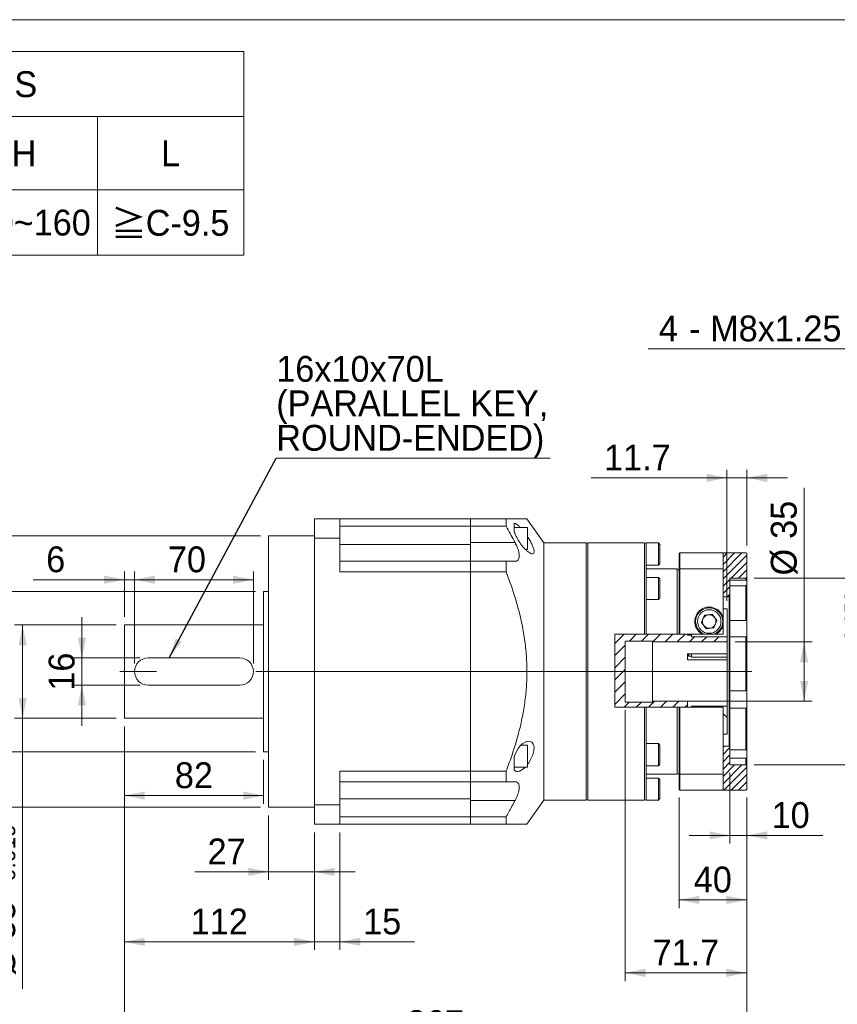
# Model space of a CAD drawing. Header units: millimetres. Extents: x 48 to 1378, y 48 to 960.
# Tile 3 of 4: x 522 to 1004, y 380 to 960. Entities that reach past the tile are written whole.
import ezdxf

# ---------------------------------------------------------------- set-up
doc = ezdxf.new("R2010")
doc.units = ezdxf.units.MM
doc.header["$LTSCALE"] = 4.8
doc.linetypes.add('CENTERX2', pattern=[20.32, 12.7, -2.54, 2.54, -2.54])
doc.styles.add('SLDTEXTSTYLE0', font='ARIAL.TTF', dxfattribs={"width": 0.948})
doc.styles.add('SLDTEXTSTYLE4', font='ARIAL.TTF', dxfattribs={"width": 0.948, "bigfont": 'bigfont'})
doc.styles.add('SLDTEXTSTYLE5', font='MINGLIU.TTC', dxfattribs={"bigfont": 'bigfont'})
doc.styles.get("Standard").update_dxf_attribs({"font": 'ARIAL.TTF'})
doc.dimstyles.new('SLDDIMSTYLE11', dxfattribs={"dimtxt": 14.793516, "dimasz": 12, "dimexe": 0, "dimexo": 0.0625, "dimgap": 3.698379, "dimtad": 0, "dimtih": 1, "dimtoh": 1, "dimdec": 0, "dimrnd": 1e-09, "dimzin": 12, "dimdsep": 46, "dimtxsty": 'SLDTEXTSTYLE0', "dimsah": 1, "dimcen": 0.09, "dimadec": 0, "dimazin": 0, "dimtfac": 1, "dimtdec": 4, "dimtofl": 0, "dimtmove": 0, "dimatfit": 3, "dimfxl": 0, "dimtolj": 1, "dimtzin": 12, "dimarcsym": 0})
doc.dimstyles.new('SLDDIMSTYLE2', dxfattribs={"dimtxt": 14.793516, "dimasz": 12, "dimexe": 0, "dimexo": 0.0625, "dimgap": 3.698379, "dimtad": 1, "dimdec": 4, "dimrnd": 1e-09, "dimzin": 12, "dimdsep": 46, "dimtxsty": 'SLDTEXTSTYLE0', "dimsah": 1, "dimcen": 0.09, "dimadec": 0, "dimazin": 0, "dimtfac": 1, "dimtdec": 4, "dimtofl": 0, "dimtmove": 0, "dimatfit": 3, "dimfxl": 0, "dimtolj": 1, "dimtzin": 12, "dimarcsym": 0})
doc.dimstyles.new('SLDDIMSTYLE4', dxfattribs={"dimtxt": 14.793516, "dimasz": 12, "dimexe": 0, "dimexo": 0.0625, "dimgap": 3.698379, "dimtad": 1, "dimdec": 4, "dimrnd": 1e-09, "dimzin": 12, "dimdsep": 46, "dimtxsty": 'SLDTEXTSTYLE0', "dimsah": 1, "dimcen": 0.09, "dimadec": 0, "dimazin": 0, "dimtol": 1, "dimtp": 0.058, "dimtm": -0.036, "dimtfac": 1, "dimtdec": 3, "dimtofl": 0, "dimtmove": 0, "dimatfit": 3, "dimfxl": 0, "dimtolj": 1, "dimarcsym": 0})
doc.dimstyles.new('SLDDIMSTYLE5', dxfattribs={"dimtxt": 14.793516, "dimasz": 12, "dimexe": 0, "dimexo": 0.0625, "dimgap": 3.698379, "dimtad": 1, "dimdec": 4, "dimrnd": 1e-09, "dimzin": 12, "dimdsep": 46, "dimtxsty": 'SLDTEXTSTYLE0', "dimsah": 1, "dimcen": 0.09, "dimadec": 0, "dimazin": 0, "dimtfac": 1, "dimtdec": 4, "dimtofl": 0, "dimtmove": 0, "dimatfit": 3, "dimfxl": 0, "dimtolj": 1, "dimtzin": 12, "dimarcsym": 0})
doc.dimstyles.new('SLDDIMSTYLE6', dxfattribs={"dimtxt": 14.793516, "dimasz": 12, "dimexe": 0, "dimexo": 0.0625, "dimgap": 3.698379, "dimtad": 1, "dimdec": 4, "dimrnd": 1e-09, "dimzin": 12, "dimdsep": 46, "dimtxsty": 'SLDTEXTSTYLE0', "dimsah": 1, "dimcen": 0.09, "dimadec": 0, "dimazin": 0, "dimtol": 1, "dimtp": -0.014, "dimtm": 0.039, "dimtfac": 1, "dimtdec": 3, "dimtofl": 0, "dimtmove": 0, "dimatfit": 3, "dimfxl": 0, "dimtolj": 1, "dimarcsym": 0})
doc.dimstyles.new('SLDDIMSTYLE7', dxfattribs={"dimtxt": 14.793516, "dimasz": 12, "dimexe": 0, "dimexo": 0.0625, "dimgap": 3.698379, "dimtad": 1, "dimdec": 4, "dimrnd": 1e-09, "dimzin": 12, "dimdsep": 46, "dimtxsty": 'SLDTEXTSTYLE0', "dimsah": 1, "dimcen": 0.09, "dimadec": 0, "dimazin": 0, "dimtol": 1, "dimtm": 0.019, "dimtfac": 1, "dimtdec": 3, "dimtofl": 0, "dimtmove": 0, "dimatfit": 3, "dimfxl": 0, "dimtolj": 1, "dimarcsym": 0})
doc.dimstyles.new('SLDDIMSTYLE8', dxfattribs={"dimtxt": 0, "dimasz": 12, "dimexe": 0, "dimexo": 0.0625, "dimgap": 0, "dimtad": 0, "dimtih": 1, "dimtoh": 1, "dimdec": 0, "dimrnd": 1e-09, "dimzin": 0, "dimdsep": 46, "dimtxsty": 'Standard', "dimsah": 1, "dimcen": 0.09, "dimadec": 0, "dimazin": 0, "dimtfac": 12, "dimtdec": 0, "dimtofl": 0, "dimtmove": 0, "dimatfit": 3, "dimfxl": 0, "dimtolj": 1, "dimtzin": 0, "dimarcsym": 0})

# ---------------------------------------------------------------- blocks, each defined once
blk = doc.blocks.new('SW_TABLEANNOTATION_0')
at = {"color": 0, "linetype": 'Continuous', "lineweight": 0}
for p, q in [((0, 0), (0, -120)), ((585.6, 0), (0, 0)), ((585.6, -120), (585.6, 0)), ((0, -38.4), (585.6, -38.4)), ((67.2, -38.4), (67.2, -120)), ((134.4, -38.4), (134.4, -120)), ((201.6, -38.4), (201.6, -120)), ((259.2, -38.4), (259.2, -120)), ((316.8, -38.4), (316.8, -120)), ((412.8, -38.4), (412.8, -120)), ((499.2, -38.4), (499.2, -120)), ((0, -81.6), (585.6, -81.6)), ((0, -120), (585.6, -120))]:
    blk.add_line(p, q, dxfattribs=at)
at = {"color": 0, "linetype": 'Continuous', "lineweight": 0, "char_height": 15.24, "attachment_point": 1}
for s, insert, style in [('COMPATIBLE MOTOR DIMENSIONS', (119.52, -11.65), 'SLDTEXTSTYLE0'), ('C', (160.66, -52.45), 'SLDTEXTSTYLE0'), ('A', (26.83, -52.45), 'SLDTEXTSTYLE0'), ('B', (94.03, -52.45), 'SLDTEXTSTYLE0'), ('D', (223.06, -52.45), 'SLDTEXTSTYLE0'), ('E', (281.23, -52.45), 'SLDTEXTSTYLE0'), ('F', (358.59, -52.45), 'SLDTEXTSTYLE0'), ('H', (448.66, -52.45), 'SLDTEXTSTYLE0'), ('L', (536.76, -52.45), 'SLDTEXTSTYLE0'), ('\\M+1818535', (12.15, -93.25), 'SLDTEXTSTYLE4'), ('\\M+1818570.7', (138.08, -93.25), 'SLDTEXTSTYLE4'), ('\\M+181859', (214.6, -93.25), 'SLDTEXTSTYLE4'), ('\\M+18186', (507.4, -93.73), 'SLDTEXTSTYLE5'), ('110', (83.87, -93.25), 'SLDTEXTSTYLE0'), ('145', (271.07, -93.25), 'SLDTEXTSTYLE0'), ('8.1~10.0', (325.01, -93.25), 'SLDTEXTSTYLE0'), ('120~160', (416.21, -93.25), 'SLDTEXTSTYLE0'), ('C-9.5', (527.72, -93.4), 'SLDTEXTSTYLE0')]:
    blk.add_mtext(s, dxfattribs=dict(at, insert=insert, style=style))
blk = doc.blocks.new('*D19')
at = {"color": 7, "linetype": 'Continuous', "lineweight": 0}
for p, q in [((954.64, 630.69), (1039.38, 630.69)), ((1034.58, 630.69), (1034.58, 520.69)), ((954.64, 520.69), (1039.38, 520.69))]:
    blk.add_line(p, q, dxfattribs=at)
for points in [[(1034.58, 630.69), (1032.18, 618.69), (1036.98, 618.69)], [(1034.58, 520.69), (1036.98, 532.69), (1032.18, 532.69)]]:
    blk.add_solid(points, dxfattribs=at)
at = {"color": 7, "linetype": 'Continuous', "lineweight": 0, "attachment_point": 1, "rotation": 90, "style": 'SLDTEXTSTYLE0'}
for s, insert, char_height in [('0.058', (1008.09, 593.7), 8.89), ('0.036', (1021.34, 593.7), 8.89), ('+', (1008.09, 586.79), 8.89), ('+', (1021.34, 586.79), 8.89), ('110', (1014.93, 549.64), 15.24), ('%%c', (1014.93, 528.06), 15.24)]:
    blk.add_mtext(s, dxfattribs=dict(at, insert=insert, char_height=char_height))
blk = doc.blocks.new('*D20')
at = {"color": 7, "linetype": 'Continuous', "lineweight": 0}
for p, q in [((940.34, 515.89), (940.34, 474.26)), ((950.34, 501.39), (950.34, 474.26)), ((940.34, 479.06), (916.34, 479.06)), ((950.34, 479.06), (940.34, 479.06)), ((950.34, 479.06), (995.13, 479.06))]:
    blk.add_line(p, q, dxfattribs=at)
for points in [[(940.34, 479.06), (928.34, 481.46), (928.34, 476.66)], [(950.34, 479.06), (962.34, 476.66), (962.34, 481.46)]]:
    blk.add_solid(points, dxfattribs=at)
at = {"color": 7, "linetype": 'Continuous', "lineweight": 0, "insert": (964.94, 498.71), "char_height": 15.24, "attachment_point": 1, "style": 'SLDTEXTSTYLE0'}
blk.add_mtext('10', dxfattribs=at)
blk = doc.blocks.new('*D21')
at = {"color": 7, "linetype": 'Continuous', "lineweight": 0}
for p, q in [((984.12, 593.19), (984.12, 684.09)), ((943.44, 593.19), (988.92, 593.19)), ((984.12, 593.19), (984.12, 558.19)), ((920.14, 558.19), (988.92, 558.19))]:
    blk.add_line(p, q, dxfattribs=at)
for points in [[(984.12, 593.19), (981.72, 581.19), (986.52, 581.19)], [(984.12, 558.19), (986.52, 570.19), (981.72, 570.19)]]:
    blk.add_solid(points, dxfattribs=at)
at = {"color": 7, "linetype": 'Continuous', "lineweight": 0, "char_height": 15.24, "attachment_point": 1, "rotation": 90, "style": 'SLDTEXTSTYLE0'}
for s, insert in [('35', (964.48, 653.91)), ('%%c', (964.48, 632.33))]:
    blk.add_mtext(s, dxfattribs=dict(at, insert=insert))
blk = doc.blocks.new('*D22')
at = {"color": 7, "linetype": 'Continuous', "lineweight": 0}
for p, q in [((938.64, 617.46), (938.64, 694.69)), ((950.34, 649.99), (950.34, 694.69)), ((938.64, 689.89), (858.53, 689.89)), ((950.34, 689.89), (938.64, 689.89)), ((950.34, 689.89), (974.34, 689.89))]:
    blk.add_line(p, q, dxfattribs=at)
for points in [[(938.64, 689.89), (926.64, 692.29), (926.64, 687.49)], [(950.34, 689.89), (962.34, 687.49), (962.34, 692.29)]]:
    blk.add_solid(points, dxfattribs=at)
at = {"color": 7, "linetype": 'Continuous', "lineweight": 0, "insert": (866.15, 709.54), "char_height": 15.24, "attachment_point": 1, "style": 'SLDTEXTSTYLE0'}
blk.add_mtext('11.7', dxfattribs=at)
blk = doc.blocks.new('*D23')
at = {"color": 7, "linetype": 'Continuous', "lineweight": 0}
for p, q in [((878.64, 552.89), (878.64, 393.24)), ((950.34, 501.39), (950.34, 393.24)), ((878.64, 398.04), (950.34, 398.04))]:
    blk.add_line(p, q, dxfattribs=at)
for points in [[(878.64, 398.04), (890.64, 395.64), (890.64, 400.44)], [(950.34, 398.04), (938.34, 400.44), (938.34, 395.64)]]:
    blk.add_solid(points, dxfattribs=at)
at = {"color": 7, "linetype": 'Continuous', "lineweight": 0, "insert": (894.74, 417.69), "char_height": 15.24, "attachment_point": 1, "style": 'SLDTEXTSTYLE0'}
blk.add_mtext('71.7', dxfattribs=at)
blk = doc.blocks.new('*D24')
at = {"color": 7, "linetype": 'Continuous', "lineweight": 0}
for p, q in [((663.54, 655.69), (446.8, 655.69)), ((451.6, 655.69), (451.6, 495.69)), ((663.54, 495.69), (446.8, 495.69))]:
    blk.add_line(p, q, dxfattribs=at)
for points in [[(451.6, 655.69), (449.2, 643.69), (454, 643.69)], [(451.6, 495.69), (454, 507.69), (449.2, 507.69)]]:
    blk.add_solid(points, dxfattribs=at)
at = {"color": 7, "linetype": 'Continuous', "lineweight": 0, "attachment_point": 1, "rotation": 90, "style": 'SLDTEXTSTYLE0'}
for s, insert, char_height in [('0.014', (421.93, 592.31), 10.16), ('0.039', (437.07, 592.31), 10.16), ('-', (421.93, 586.11), 10.16), ('-', (437.07, 586.11), 10.16), ('160', (431.95, 546.79), 15.24), ('%%c', (431.95, 525.21), 15.24)]:
    blk.add_mtext(s, dxfattribs=dict(at, insert=insert, char_height=char_height))
blk = doc.blocks.new('*D25')
at = {"color": 7, "linetype": 'Continuous', "lineweight": 0}
for p, q in [((660.54, 622.94), (482.72, 622.94)), ((487.52, 622.94), (487.52, 528.44)), ((660.54, 528.44), (482.72, 528.44))]:
    blk.add_line(p, q, dxfattribs=at)
for points in [[(487.52, 622.94), (485.12, 610.94), (489.92, 610.94)], [(487.52, 528.44), (489.92, 540.44), (485.12, 540.44)]]:
    blk.add_solid(points, dxfattribs=at)
at = {"color": 7, "linetype": 'Continuous', "lineweight": 0, "char_height": 15.24, "attachment_point": 1, "rotation": 90, "style": 'SLDTEXTSTYLE0'}
for s, insert in [('94.5', (467.87, 566.73)), ('%%c', (467.87, 545.15))]:
    blk.add_mtext(s, dxfattribs=dict(at, insert=insert))
blk = doc.blocks.new('*D26')
at = {"color": 7, "linetype": 'Continuous', "lineweight": 0}
for p, q in [((558.27, 583.69), (558.27, 607.69)), ((592.54, 583.69), (553.47, 583.69)), ((558.27, 567.69), (558.27, 583.69)), ((592.54, 567.69), (553.47, 567.69)), ((558.27, 567.69), (558.27, 543.69))]:
    blk.add_line(p, q, dxfattribs=at)
for points in [[(558.27, 583.69), (560.67, 595.69), (555.87, 595.69)], [(558.27, 567.69), (555.87, 555.69), (560.67, 555.69)]]:
    blk.add_solid(points, dxfattribs=at)
at = {"color": 7, "linetype": 'Continuous', "lineweight": 0, "insert": (538.62, 564.41), "char_height": 15.24, "attachment_point": 1, "rotation": 90, "style": 'SLDTEXTSTYLE0'}
blk.add_mtext('16', dxfattribs=at)
blk = doc.blocks.new('*D27')
at = {"color": 7, "linetype": 'Continuous', "lineweight": 0}
for p, q in [((583.34, 607.99), (583.34, 634.65)), ((589.34, 580.49), (589.34, 634.65)), ((583.34, 629.85), (529.56, 629.85)), ((583.34, 629.85), (589.34, 629.85)), ((589.34, 629.85), (613.34, 629.85))]:
    blk.add_line(p, q, dxfattribs=at)
for points in [[(583.34, 629.85), (571.34, 632.25), (571.34, 627.45)], [(589.34, 629.85), (601.34, 627.45), (601.34, 632.25)]]:
    blk.add_solid(points, dxfattribs=at)
at = {"color": 7, "linetype": 'Continuous', "lineweight": 0, "insert": (537.18, 649.49), "char_height": 15.24, "attachment_point": 1, "style": 'SLDTEXTSTYLE0'}
blk.add_mtext('6', dxfattribs=at)
blk = doc.blocks.new('*D28')
at = {"color": 7, "linetype": 'Continuous', "lineweight": 0}
for p, q in [((589.34, 580.49), (589.34, 634.6)), ((659.34, 580.49), (659.34, 634.6)), ((589.34, 629.8), (659.34, 629.8))]:
    blk.add_line(p, q, dxfattribs=at)
for points in [[(589.34, 629.8), (601.34, 627.4), (601.34, 632.2)], [(659.34, 629.8), (647.34, 632.2), (647.34, 627.4)]]:
    blk.add_solid(points, dxfattribs=at)
at = {"color": 7, "linetype": 'Continuous', "lineweight": 0, "insert": (608.95, 649.45), "char_height": 15.24, "attachment_point": 1, "style": 'SLDTEXTSTYLE0'}
blk.add_mtext('70', dxfattribs=at)
blk = doc.blocks.new('*D29')
at = {"color": 7, "linetype": 'Continuous', "lineweight": 0}
for p, q in [((583.34, 543.39), (583.34, 497.74)), ((665.34, 523.64), (665.34, 497.74)), ((665.34, 502.54), (583.34, 502.54))]:
    blk.add_line(p, q, dxfattribs=at)
for points in [[(583.34, 502.54), (595.34, 500.14), (595.34, 504.94)], [(665.34, 502.54), (653.34, 504.94), (653.34, 500.14)]]:
    blk.add_solid(points, dxfattribs=at)
at = {"color": 7, "linetype": 'Continuous', "lineweight": 0, "insert": (613.06, 522.19), "char_height": 15.24, "attachment_point": 1, "style": 'SLDTEXTSTYLE0'}
blk.add_mtext('82', dxfattribs=at)
blk = doc.blocks.new('*D30')
at = {"color": 7, "linetype": 'Continuous', "lineweight": 0}
for p, q in [((578.54, 603.19), (518.5, 603.19)), ((523.3, 603.19), (523.3, 548.19)), ((578.54, 548.19), (518.5, 548.19)), ((523.3, 548.19), (523.3, 388.63))]:
    blk.add_line(p, q, dxfattribs=at)
for points in [[(523.3, 603.19), (520.9, 591.19), (525.7, 591.19)], [(523.3, 548.19), (525.7, 560.19), (520.9, 560.19)]]:
    blk.add_solid(points, dxfattribs=at)
at = {"color": 7, "linetype": 'Continuous', "lineweight": 0, "attachment_point": 1, "rotation": 90, "style": 'SLDTEXTSTYLE0'}
for s, insert, char_height in [('0.019', (508.78, 452.05), 10.16), ('0', (493.63, 452.05), 10.16), ('-', (508.78, 445.85), 10.16), ('55', (503.66, 417.83), 15.24), ('%%c', (503.66, 396.25), 15.24)]:
    blk.add_mtext(s, dxfattribs=dict(at, insert=insert, char_height=char_height))
blk = doc.blocks.new('*D31')
at = {"color": 7, "linetype": 'Continuous', "lineweight": 0}
for p, q in [((668.34, 490.89), (668.34, 452.81)), ((695.34, 480.89), (695.34, 452.81)), ((668.34, 457.61), (624.75, 457.61)), ((668.34, 457.61), (695.34, 457.61)), ((695.34, 457.61), (719.34, 457.61))]:
    blk.add_line(p, q, dxfattribs=at)
for points in [[(668.34, 457.61), (656.34, 460.01), (656.34, 455.21)], [(695.34, 457.61), (707.34, 455.21), (707.34, 460.01)]]:
    blk.add_solid(points, dxfattribs=at)
at = {"color": 7, "linetype": 'Continuous', "lineweight": 0, "insert": (632.37, 477.26), "char_height": 15.24, "attachment_point": 1, "style": 'SLDTEXTSTYLE0'}
blk.add_mtext('27', dxfattribs=at)
blk = doc.blocks.new('*D32')
at = {"color": 7, "linetype": 'Continuous', "lineweight": 0}
for p, q in [((695.34, 480.89), (695.34, 411.53)), ((710.34, 480.89), (710.34, 411.53)), ((695.34, 416.33), (671.34, 416.33)), ((710.34, 416.33), (695.34, 416.33)), ((710.34, 416.33), (754.27, 416.33))]:
    blk.add_line(p, q, dxfattribs=at)
for points in [[(695.34, 416.33), (683.34, 418.73), (683.34, 413.93)], [(710.34, 416.33), (722.34, 413.93), (722.34, 418.73)]]:
    blk.add_solid(points, dxfattribs=at)
at = {"color": 7, "linetype": 'Continuous', "lineweight": 0, "insert": (724.09, 435.97), "char_height": 15.24, "attachment_point": 1, "style": 'SLDTEXTSTYLE0'}
blk.add_mtext('15', dxfattribs=at)
blk = doc.blocks.new('*D33')
at = {"color": 7, "linetype": 'Continuous', "lineweight": 0}
for p, q in [((583.34, 543.39), (583.34, 411.53)), ((695.34, 480.89), (695.34, 411.53)), ((695.34, 416.33), (583.34, 416.33))]:
    blk.add_line(p, q, dxfattribs=at)
for points in [[(583.34, 416.33), (595.34, 413.93), (595.34, 418.73)], [(695.34, 416.33), (683.34, 418.73), (683.34, 413.93)]]:
    blk.add_solid(points, dxfattribs=at)
at = {"color": 7, "linetype": 'Continuous', "lineweight": 0, "insert": (622.41, 435.97), "char_height": 15.24, "attachment_point": 1, "style": 'SLDTEXTSTYLE0'}
blk.add_mtext('112', dxfattribs=at)
blk = doc.blocks.new('*D34')
at = {"color": 7, "linetype": 'Continuous', "lineweight": 0}
for p, q in [((583.34, 543.39), (583.34, 351.57)), ((950.34, 501.39), (950.34, 351.57)), ((583.34, 356.37), (950.34, 356.37))]:
    blk.add_line(p, q, dxfattribs=at)
for points in [[(583.34, 356.37), (595.34, 353.97), (595.34, 358.77)], [(950.34, 356.37), (938.34, 358.77), (938.34, 353.97)]]:
    blk.add_solid(points, dxfattribs=at)
at = {"color": 7, "linetype": 'Continuous', "lineweight": 0, "insert": (749.91, 376.02), "char_height": 15.24, "attachment_point": 1, "style": 'SLDTEXTSTYLE0'}
blk.add_mtext('367', dxfattribs=at)
blk = doc.blocks.new('*D35')
at = {"color": 7, "linetype": 'Continuous', "lineweight": 0}
for p, q in [((910.34, 501.39), (910.34, 436.28)), ((950.34, 501.39), (950.34, 436.28)), ((950.34, 441.08), (910.34, 441.08))]:
    blk.add_line(p, q, dxfattribs=at)
for points in [[(910.34, 441.08), (922.34, 438.68), (922.34, 443.48)], [(950.34, 441.08), (938.34, 443.48), (938.34, 438.68)]]:
    blk.add_solid(points, dxfattribs=at)
at = {"color": 7, "linetype": 'Continuous', "lineweight": 0, "insert": (919.06, 460.73), "char_height": 15.24, "attachment_point": 1, "style": 'SLDTEXTSTYLE0'}
blk.add_mtext('40', dxfattribs=at)
blk = doc.blocks.new('SW_NOTE_2')
at = {"color": 0, "linetype": 'Continuous', "lineweight": 0}
for p, q in [((0, 0), (161.43, 0)), ((161.43, 0), (0, 0)), ((0, 0), (161.43, 0)), ((161.43, 0), (0, 0)), ((0, 0), (161.43, 0)), ((161.43, 0), (0, 0))]:
    blk.add_line(p, q, dxfattribs=at)
at = {"color": 0, "linetype": 'Continuous', "lineweight": 0, "char_height": 15.24, "attachment_point": 1, "style": 'SLDTEXTSTYLE0'}
for s, insert in [('16x10x70L', (0.01, 60.29)), ('(PARALLEL KEY,', (0.01, 39.97)), ('ROUND-ENDED)', (0.01, 19.65))]:
    blk.add_mtext(s, dxfattribs=dict(at, insert=insert))
blk = doc.blocks.new('*D39')
at = {"color": 7, "linetype": 'Continuous', "lineweight": 0}
for p, q in [((1146.9, 765.93), (892.13, 765.93)), ((1188.37, 630.21), (1146.9, 765.93))]:
    blk.add_line(p, q, dxfattribs=at)
blk.add_solid([(1188.37, 630.21), (1187.16, 642.39), (1182.57, 640.98)], dxfattribs=at)
at = {"color": 7, "linetype": 'Continuous', "lineweight": 0, "char_height": 15.24, "attachment_point": 1, "style": 'SLDTEXTSTYLE0'}
for s, insert in [('4', (898.5, 785.58)), ('M8x1.25', (928.73, 785.58)), ('Px', (1012.84, 785.58)), ('16', (1036.54, 785.58)), ('(DEPTH)', (1060.9, 785.58)), (' - ', (910.67, 785.58))]:
    blk.add_mtext(s, dxfattribs=dict(at, insert=insert))

msp = doc.modelspace()

# ---------------------------------------------------------------- hatches: boundary and pattern name
at = {"linetype": 'Continuous', "lineweight": 0}
h = msp.add_hatch(dxfattribs=at)
h.set_pattern_fill('ANSI31', scale=0.96, style=0)
h.paths.add_polyline_path([(939.842784, 619.692195), (940.342784, 620.192195), (940.342784, 630.692195), (949.842784, 630.692195), (950.342784, 631.192195), (950.342784, 645.192195), (949.842784, 645.692195), (936.312517, 645.692195), (936.312517, 619.692195)], flags=0)
h = msp.add_hatch(dxfattribs=at)
h.set_pattern_fill('ANSI31', scale=1.6, style=0)
h.paths.add_polyline_path([(915.342784, 597.783684), (872.468341, 597.783684), (872.468341, 554.64667), (915.342784, 554.64667), (915.342784, 558.192195), (894.642784, 558.192195), (894.642784, 557.692195), (878.642784, 557.692195), (878.642784, 593.692195), (894.642784, 593.692195), (894.642784, 593.192195), (938.642784, 593.192195), (938.642784, 596.192195), (917.642784, 596.192195), (917.642784, 597.192195), (915.342784, 597.192195)], flags=0)
h = msp.add_hatch(dxfattribs=at)
h.set_pattern_fill('ANSI31', scale=4.8, angle=90, style=0)
h.paths.add_polyline_path([(917.642784, 555.192195), (917.642784, 554.64667), (936.312517, 554.64667), (936.312517, 538.692195), (938.642784, 538.692195), (938.642784, 555.192195)], flags=0)
h = msp.add_hatch(dxfattribs=at)
h.set_pattern_fill('ANSI31', scale=0.96, style=0)
h.paths.add_polyline_path([(936.312517, 531.692195), (936.312517, 505.692195), (949.842784, 505.692195), (950.342784, 506.192195), (950.342784, 520.192195), (949.842784, 520.692195), (940.342784, 520.692195), (940.342784, 531.192195), (939.842784, 531.692195)], flags=0)

# ---------------------------------------------------------------- linework, layer by layer
at = {"color": 7, "linetype": 'Continuous', "lineweight": 0}
msp.add_line((48, 960), (1377.6, 960), dxfattribs=at)
at = {"color": 7, "linetype": 'Continuous', "lineweight": 15}
for p, q in [((695.342784, 654.306758), (695.342784, 665.692198)), ((710.342784, 665.692198), (695.342784, 665.692198)), ((710.342784, 654.306758), (710.342784, 665.692198)), ((710.342784, 665.692198), (787.342784, 665.692198)), ((808.416223, 665.692198), (787.342784, 665.692198)), ((787.342784, 661.314915), (787.342784, 665.692198)), ((808.416223, 661.314915), (808.416223, 665.692198)), ((813.192306, 663.091745), (813.042787, 663.119222)), ((813.042787, 663.119222), (813.042787, 658.279407)), ((830.542778, 651.592198), (820.669865, 665.692198)), ((710.342784, 661.314915), (787.342784, 661.314915)), ((808.416223, 661.314915), (787.342784, 661.314915)), ((787.342784, 661.314915), (787.342784, 651.706177)), ((821.042781, 660.627599), (813.042787, 660.627599)), ((821.042781, 660.627599), (821.042781, 647.627603)), ((695.342784, 655.692193), (668.342784, 655.692193)), ((668.342784, 575.692195), (668.342784, 655.692193)), ((695.342784, 497.077632), (695.342784, 654.306758)), ((710.342784, 654.306758), (695.342784, 654.306758)), ((710.342784, 654.306758), (710.342784, 634.482074)), ((710.342784, 650.692198), (787.342784, 650.692198)), ((813.656842, 651.706177), (787.342784, 651.706177)), ((787.342784, 651.706177), (787.342784, 640.692193)), ((855.542784, 651.592198), (830.542778, 651.592198)), ((830.542778, 575.692195), (830.542778, 651.592198)), ((855.542784, 575.692195), (855.542784, 651.592198)), ((890.042787, 651.592198), (856.542786, 651.592198)), ((898.176124, 651.492197), (891.042789, 651.492197)), ((891.042789, 651.492197), (891.042789, 650.513622)), ((891.042789, 631.0242), (891.042789, 650.513622)), ((899.04279, 650.62553), (898.176124, 651.492197)), ((898.176124, 651.492197), (898.176124, 647.316139)), ((899.04279, 650.62553), (899.04279, 647.006276)), ((819.798974, 647.627603), (821.042781, 647.627603)), ((898.176124, 647.316139), (898.176124, 638.492193)), ((899.04279, 647.006276), (899.04279, 639.358859)), ((910.842781, 645.692195), (910.342788, 645.192194)), ((910.342788, 635.97279), (910.342788, 645.192194)), ((910.842781, 645.692195), (910.842781, 636.159129)), ((936.312517, 645.692195), (910.842781, 645.692195)), ((936.312517, 636.159129), (936.312517, 645.692195)), ((936.312517, 645.692195), (949.842786, 645.692195)), ((950.342779, 645.192194), (949.842786, 645.692195)), ((950.342779, 631.192196), (950.342779, 645.192194)), ((710.342784, 640.692193), (787.342784, 640.692193)), ((787.342784, 634.482074), (787.342784, 640.692193)), ((808.416223, 640.692193), (787.342784, 640.692193)), ((808.416223, 634.482074), (808.416223, 640.692193)), ((898.176124, 638.492193), (899.04279, 639.358859)), ((710.342784, 634.482074), (787.342784, 634.482074)), ((787.342784, 634.482074), (808.416223, 634.482074)), ((787.342784, 516.902316), (787.342784, 634.482074)), ((891.042789, 638.492193), (898.176124, 638.492193)), ((909.342786, 636.192195), (891.042789, 636.192195)), ((910.842781, 636.159129), (910.342788, 635.97279)), ((910.342788, 597.783684), (910.342788, 635.97279)), ((936.312517, 636.159129), (910.842781, 636.159129)), ((910.842781, 636.159129), (910.842781, 597.783684)), ((936.312517, 607.538569), (936.312517, 636.159129)), ((898.176124, 631.194695), (891.042789, 631.194695)), ((891.042789, 631.0242), (891.042789, 626.173667)), ((899.04279, 630.328029), (898.176124, 631.194695)), ((898.176124, 631.194695), (898.176124, 622.045576)), ((899.04279, 630.328029), (899.04279, 622.398789)), ((949.842786, 630.692195), (940.342789, 630.692195)), ((940.342789, 630.692195), (940.342789, 620.192196)), ((940.342789, 629.508472), (949.842786, 629.508472)), ((949.842786, 630.692195), (950.342779, 631.192196)), ((949.842786, 629.508472), (949.842786, 630.692195)), ((950.342779, 629.956971), (949.842786, 629.508472)), ((950.342779, 631.192196), (950.342779, 629.956971)), ((950.342779, 629.956971), (950.342779, 626.822058)), ((668.342784, 622.942194), (665.342785, 622.942194)), ((665.342785, 575.692195), (665.342785, 622.942194)), ((891.042789, 597.783684), (891.042789, 626.173667)), ((898.176124, 622.045576), (898.176124, 618.194695)), ((899.04279, 622.398789), (899.04279, 619.061361)), ((949.842786, 626.285638), (940.342789, 626.285638)), ((949.842786, 626.285638), (950.342779, 626.822058)), ((949.842786, 605.720836), (949.842786, 626.285638)), ((950.342779, 626.822058), (950.342779, 605.82959)), ((891.042789, 618.194695), (898.176124, 618.194695)), ((898.176124, 618.194695), (899.04279, 619.061361)), ((939.842781, 619.692195), (936.312517, 619.692195)), ((939.842781, 619.692195), (940.342789, 620.192196)), ((939.842781, 531.692195), (939.842781, 619.692195)), ((940.342789, 620.192196), (940.342789, 531.192194)), ((936.312517, 612.661778), (938.64279, 612.661778)), ((938.64279, 612.661778), (938.64279, 596.192195)), ((925.318619, 608.846977), (923.565572, 604.573789)), ((923.565572, 604.573789), (926.389729, 600.919006)), ((929.895838, 609.465382), (925.318619, 608.846977)), ((932.719996, 605.810601), (929.895838, 609.465382)), ((930.966949, 601.537413), (932.719996, 605.810601)), ((940.342789, 605.720836), (949.842786, 605.720836)), ((950.342779, 605.82959), (949.842786, 605.720836)), ((950.342779, 605.82959), (950.342779, 596.582338)), ((665.342785, 603.192195), (583.342781, 603.192195)), ((583.342781, 575.692195), (583.342781, 603.192195)), ((926.389729, 600.919006), (930.966949, 601.537413)), ((936.312517, 597.783684), (936.312517, 602.845821)), ((890.042787, 597.783684), (872.468342, 597.783684)), ((872.468342, 597.783684), (872.468342, 554.64667)), ((878.642788, 593.692194), (894.64279, 593.692194)), ((878.642788, 557.692196), (878.642788, 593.692194)), ((909.342786, 597.783684), (891.042789, 597.783684)), ((894.64279, 593.692194), (894.64279, 593.192195)), ((894.64279, 593.192195), (938.64279, 593.192195)), ((894.64279, 593.192195), (894.64279, 558.192195)), ((910.842781, 597.783684), (910.342788, 597.783684)), ((910.842781, 597.783684), (923.975771, 597.783684)), ((915.342783, 597.783684), (915.342783, 597.192196)), ((915.342783, 597.395745), (915.642788, 597.395745)), ((915.342783, 597.192196), (917.642777, 597.192196)), ((915.642788, 597.192196), (915.642788, 597.783684)), ((916.142782, 597.783684), (916.142782, 597.192196)), ((917.642777, 597.783684), (917.642777, 597.192196)), ((917.642777, 597.192196), (917.642777, 596.192195)), ((917.642777, 596.192195), (938.64279, 596.192195)), ((925.123846, 597.783684), (923.975771, 597.783684)), ((932.309797, 597.783684), (931.161722, 597.783684)), ((932.309797, 597.783684), (936.312517, 597.783684)), ((938.64279, 596.192195), (938.64279, 593.192195)), ((938.64279, 593.192195), (938.64279, 586.116915)), ((949.842786, 596.214238), (940.342789, 596.214238)), ((949.842786, 596.214238), (950.342779, 596.582338)), ((949.842786, 564.342829), (949.842786, 596.214238)), ((950.342779, 596.582338), (950.342779, 564.048132)), ((651.342784, 583.692195), (597.342787, 583.692195)), ((938.64279, 586.116915), (915.342783, 586.116915)), ((915.342783, 586.116915), (915.342783, 582.652813)), ((915.342783, 584.663531), (917.642777, 584.663531)), ((915.342783, 582.652813), (938.64279, 582.652813)), ((915.642788, 584.663531), (915.642788, 586.116915)), ((916.142782, 586.116915), (916.142782, 584.663531)), ((917.642777, 586.116915), (917.642777, 584.161247)), ((917.642777, 584.161247), (938.64279, 584.161247)), ((938.64279, 586.116915), (938.64279, 584.161247)), ((938.64279, 582.652813), (938.64279, 584.161247)), ((938.64279, 582.652813), (938.64279, 558.306856)), ((583.342781, 548.192195), (583.342781, 575.692195)), ((665.342785, 528.442196), (665.342785, 575.692195)), ((668.342784, 495.692197), (668.342784, 575.692195)), ((830.542778, 499.792192), (830.542778, 575.692195)), ((855.542784, 499.792192), (855.542784, 575.692195)), ((597.342787, 567.692195), (651.342784, 567.692195)), ((940.342789, 564.342829), (949.842786, 564.342829)), ((950.342779, 564.048132), (949.842786, 564.342829)), ((950.342779, 564.048132), (950.342779, 554.105456)), ((894.64279, 557.692196), (878.642788, 557.692196)), ((894.64279, 558.192195), (894.64279, 557.692196)), ((915.342783, 558.192195), (894.64279, 558.192195)), ((938.64279, 558.306856), (915.342783, 558.306856)), ((915.342783, 558.306856), (915.342783, 558.192195)), ((915.342783, 558.192195), (915.342783, 554.64667)), ((938.64279, 555.289989), (938.64279, 558.306856)), ((872.468342, 554.64667), (890.042787, 554.64667)), ((891.042789, 525.210723), (891.042789, 554.64667)), ((891.042789, 554.64667), (909.342786, 554.64667)), ((910.342788, 515.4116), (910.342788, 554.64667)), ((910.342788, 554.64667), (910.842781, 554.64667)), ((910.842781, 554.64667), (910.842781, 515.225261)), ((936.312517, 554.64667), (910.842781, 554.64667)), ((917.642777, 555.289989), (917.642777, 555.192194)), ((938.64279, 555.289989), (917.642777, 555.289989)), ((917.642777, 555.192194), (938.64279, 555.192194)), ((917.642777, 555.192194), (917.642777, 554.64667)), ((936.312517, 515.225261), (936.312517, 554.64667)), ((938.64279, 555.289989), (938.64279, 555.192194)), ((938.64279, 555.192194), (938.64279, 538.692194)), ((949.842786, 554.121302), (940.342789, 554.121302)), ((949.842786, 529.613126), (949.842786, 554.121302)), ((949.842786, 554.121302), (950.342779, 554.105456)), ((950.342779, 554.105456), (950.342779, 529.08761)), ((583.342781, 548.192195), (665.342785, 548.192195)), ((938.64279, 538.692194), (936.312517, 538.692194)), ((665.342785, 528.442196), (668.342784, 528.442196)), ((821.042781, 532.223332), (817.0896, 532.223332)), ((821.042781, 532.223332), (821.042781, 525.72333)), ((898.176124, 533.189695), (891.042789, 533.189695)), ((899.04279, 532.323028), (898.176124, 533.189695)), ((898.176124, 533.189695), (898.176124, 520.189695)), ((899.04279, 532.323028), (899.04279, 521.056361)), ((936.312517, 531.692195), (939.842781, 531.692195)), ((940.342789, 531.192194), (939.842781, 531.692195)), ((940.342789, 531.192194), (940.342789, 520.692195)), ((940.342789, 529.613126), (949.842786, 529.613126)), ((950.342779, 529.08761), (949.842786, 529.613126)), ((950.342779, 529.08761), (950.342779, 524.273794)), ((813.042787, 525.335177), (813.042787, 517.738193)), ((821.042781, 525.72333), (821.042781, 519.223332)), ((891.042789, 525.210723), (891.042789, 520.36019)), ((949.842786, 524.664305), (940.342789, 524.664305)), ((949.842786, 520.692195), (949.842786, 524.664305)), ((949.842786, 524.664305), (950.342779, 524.273794)), ((950.342779, 524.273794), (950.342779, 520.192194)), ((710.342784, 516.902316), (787.342784, 516.902316)), ((710.342784, 516.902316), (710.342784, 497.077632)), ((808.416223, 516.902316), (787.342784, 516.902316)), ((787.342784, 510.692197), (787.342784, 516.902316)), ((808.416223, 510.692197), (808.416223, 516.902316)), ((813.042787, 519.223332), (821.042781, 519.223332)), ((891.042789, 500.870767), (891.042789, 520.36019)), ((891.042789, 520.189695), (898.176124, 520.189695)), ((898.176124, 520.189695), (899.04279, 521.056361)), ((940.342789, 520.692195), (949.842786, 520.692195)), ((950.342779, 520.192194), (949.842786, 520.692195)), ((950.342779, 506.192196), (950.342779, 520.192194)), ((891.042789, 515.192195), (909.342786, 515.192195)), ((898.176124, 512.892197), (891.042789, 512.892197)), ((899.04279, 512.025531), (898.176124, 512.892197)), ((898.176124, 512.892197), (898.176124, 499.892193)), ((899.04279, 512.025531), (899.04279, 500.75886)), ((910.342788, 506.192196), (910.342788, 515.4116)), ((910.842781, 515.225261), (910.342788, 515.4116)), ((910.842781, 515.225261), (910.842781, 505.692195)), ((936.312517, 515.225261), (910.842781, 515.225261)), ((936.312517, 505.692195), (936.312517, 515.225261)), ((710.342784, 510.692197), (787.342784, 510.692197)), ((808.416223, 510.692197), (787.342784, 510.692197)), ((787.342784, 510.692197), (787.342784, 499.678213)), ((910.842781, 505.692195), (910.342788, 506.192196)), ((936.312517, 505.692195), (910.842781, 505.692195)), ((949.842786, 505.692195), (936.312517, 505.692195)), ((949.842786, 505.692195), (950.342779, 506.192196)), ((710.342784, 500.692192), (787.342784, 500.692192)), ((813.656842, 499.678213), (787.342784, 499.678213)), ((787.342784, 499.678213), (787.342784, 490.069474)), ((820.669865, 485.692191), (830.542778, 499.792192)), ((830.542778, 499.792192), (855.542784, 499.792192)), ((856.542786, 499.792192), (890.042787, 499.792192)), ((891.042789, 500.870767), (891.042789, 499.892193)), ((891.042789, 499.892193), (898.176124, 499.892193)), ((898.176124, 499.892193), (899.04279, 500.75886)), ((668.342784, 495.692197), (695.342784, 495.692197)), ((710.342784, 497.077632), (695.342784, 497.077632)), ((695.342784, 485.692191), (695.342784, 497.077632)), ((710.342784, 485.692191), (710.342784, 497.077632)), ((710.342784, 490.069474), (787.342784, 490.069474)), ((808.416223, 490.069474), (787.342784, 490.069474)), ((787.342784, 485.692191), (787.342784, 490.069474)), ((808.416223, 485.692191), (808.416223, 490.069474)), ((710.342784, 485.692191), (695.342784, 485.692191)), ((710.342784, 485.692191), (787.342784, 485.692191)), ((787.342784, 485.692191), (808.416223, 485.692191))]:
    msp.add_line(p, q, dxfattribs=at)
at = {"color": 8, "linetype": 'Continuous', "lineweight": 15}
for p, q in [((856.542786, 499.792192), (856.542786, 651.592198)), ((890.042787, 597.783684), (890.042787, 651.592198)), ((909.342786, 597.783684), (909.342786, 636.192195)), ((890.042787, 499.792192), (890.042787, 554.64667)), ((909.342786, 515.192195), (909.342786, 554.64667))]:
    msp.add_line(p, q, dxfattribs=at)
at = {"color": 7, "linetype": 'CENTERX2', "lineweight": 0, "ltscale": 4.8}
msp.add_line((953.341321, 575.692195), (580.581988, 575.692195), dxfattribs=at)
at = {"color": 7, "linetype": 'Continuous', "lineweight": 15, "flags": 128}
msp.add_lwpolyline([(821.042781, 521.021179), (821.715554, 521.903898), (822.843929, 523.742362), (824.106385, 526.559878), (824.743336, 529.023658), (824.836021, 531.295031), (824.414527, 532.947167), (823.556056, 534.094873), (822.209736, 534.687921), (820.315701, 534.466236), (817.949241, 533.060152), (816.686568, 531.830999), (815.488001, 530.30743), (813.836811, 527.382858), (813.042787, 525.335177), (813.042787, 525.335177)], dxfattribs=at)
at = {"color": 7, "linetype": 'Continuous', "lineweight": 15}
msp.add_circle((928.142784, 605.192195), 6.933333, dxfattribs=at)
for centre, radius, start, end in [((856.542784, 650.592195), 1, 90, 180), ((890.042784, 650.592195), 1, 0, 90), ((909.342784, 635.192195), 1, 0, 90), ((928.142784, 605.192195), 8.5, 16.024238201, 240.643879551), ((928.142784, 605.192195), 8, 292.17067411, 247.82932589), ((928.142784, 605.192195), 4, 157.694372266, 217.694372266), ((928.142784, 605.192195), 4, 97.694372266, 157.694372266), ((928.142784, 605.192195), 4, 37.694372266, 97.694372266), ((928.142784, 605.192195), 4, 337.694372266, 37.694372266), ((928.142784, 605.192195), 4, 217.694372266, 277.694372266), ((928.142784, 605.192195), 4, 277.694372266, 337.694372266), ((928.142784, 605.192195), 8.5, 299.356120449, 343.975761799), ((597.342784, 575.692195), 8, 90, 270), ((651.342784, 575.692195), 8, 270, 90), ((909.342784, 516.192195), 1, 270, 0), ((856.542784, 500.792195), 1, 180, 270), ((890.042784, 500.792195), 1, 270, 0)]:
    msp.add_arc(centre, radius, start, end, dxfattribs=at)
for points, knots in [([(820.585241, 665.692198), (820.586386, 665.692198), (820.589295, 665.692198), (819.781293, 665.692198), (818.291082, 665.692198), (816.108079, 665.692198), (813.347891, 665.692198), (810.70279, 665.692198), (808.969775, 665.692198), (808.416223, 665.692198)], [0, 0, 0, 0, 0.103852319, 0.2637914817, 0.4235517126, 0.5896230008, 0.7558582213, 0.9220172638, 1, 1, 1, 1]), ([(816.785169, 660.627599), (816.752248, 660.664171), (816.298022, 661.168767), (815.257505, 662.096103), (814.144775, 662.951375), (813.633917, 663.016124), (813.536537, 663.028467)], [0, 0, 0, 0, 0.025861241, 0.3568147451, 0.8773955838, 1, 1, 1, 1]), ([(813.656842, 651.706177), (813.463455, 652.068981), (811.747338, 655.288511), (809.982332, 658.481627), (808.416223, 661.314915)], [0, 0, 0, 0, 0.1126883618, 1, 1, 1, 1]), ([(813.042787, 658.279407), (813.438553, 657.31216), (814.228227, 655.382204), (815.995014, 652.323645), (817.717481, 649.904405), (819.265704, 648.116761), (820.512258, 646.889322), (821.731444, 645.923489), (823.013275, 645.199427), (824.132516, 645.014766), (824.838492, 645.630626), (824.933303, 646.9263), (824.475274, 648.741219), (823.553939, 650.914427), (822.374803, 653.136847), (821.440604, 654.539866), (821.042781, 655.137333)], [0, 0, 0, 0, 0.0882148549, 0.1760157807, 0.2765374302, 0.3339056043, 0.3912676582, 0.4513291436, 0.5113191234, 0.5938704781, 0.6635847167, 0.7335503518, 0.7978151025, 0.8648855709, 0.9424622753, 1, 1, 1, 1]), ([(813.656842, 640.692193), (814.205847, 640.781925), (815.032615, 640.917055), (815.737542, 641.846049), (816.157391, 643.039135), (816.159061, 644.979304), (815.491656, 647.667756), (814.562655, 649.949671), (813.870708, 651.291459), (813.656842, 651.706177)], [0, 0, 0, 0, 0.204089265, 0.3073455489, 0.4104896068, 0.5881372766, 0.7500014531, 0.9227308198, 1, 1, 1, 1]), ([(808.416223, 640.692193), (809.982332, 640.692193), (811.747338, 640.692193), (813.463455, 640.692193), (813.656842, 640.692193)], [0, 0, 0, 0, 0.8873116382, 1, 1, 1, 1]), ([(808.416223, 634.482074), (808.969622, 633.01306), (811.229752, 627.01348), (814.733328, 616.312898), (817.868912, 603.665525), (819.719052, 592.296183), (820.617402, 582.325172), (820.757031, 572.531716), (820.146174, 562.9773), (818.91333, 553.701991), (816.75145, 542.84865), (813.387949, 530.509448), (810.073688, 521.438637), (808.416223, 516.902316)], [0, 0, 0, 0, 0.0389940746, 0.1592552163, 0.2794618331, 0.3622619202, 0.4451597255, 0.5279285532, 0.6053007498, 0.6827748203, 0.7601791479, 0.8800653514, 1, 1, 1, 1]), ([(936.312517, 607.538569), (936.312517, 607.098952), (936.312517, 605.861469), (936.312517, 604.245135), (936.312517, 603.14813), (936.312517, 602.845821)], [0, 0, 0, 0, 0.2852809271, 0.8030403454, 1, 1, 1, 1]), ([(891.042789, 597.783684), (891.040595, 597.783684), (891.033158, 597.783684), (890.938343, 597.783684), (890.715945, 597.783684), (890.41523, 597.783684), (890.176327, 597.783684), (890.053967, 597.783684), (890.042787, 597.783684)], [0, 0, 0, 0, 0.09611910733, 0.32576956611, 0.55237092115, 0.77050820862, 0.97903032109, 1, 1, 1, 1]), ([(910.342788, 597.783684), (910.338656, 597.783684), (910.327188, 597.783684), (910.204886, 597.783684), (909.957349, 597.783684), (909.652034, 597.783684), (909.438483, 597.783684), (909.342786, 597.783684)], [0, 0, 0, 0, 0.1348398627, 0.3743156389, 0.6066905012, 0.8237480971, 1, 1, 1, 1]), ([(925.123846, 597.783684), (926.100811, 597.783684), (927.579175, 597.783684), (929.653807, 597.783684), (930.652866, 597.783684), (931.161722, 597.783684)], [0, 0, 0, 0, 0.4887660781, 0.7396105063, 1, 1, 1, 1]), ([(890.042787, 554.64667), (890.070291, 554.64667), (890.205517, 554.64667), (890.446234, 554.64667), (890.723656, 554.64667), (890.930824, 554.64667), (891.030471, 554.64667), (891.039605, 554.64667), (891.042789, 554.64667)], [0, 0, 0, 0, 0.0516651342, 0.2540124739, 0.4574887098, 0.6665979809, 0.8837727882, 1, 1, 1, 1]), ([(909.342786, 554.64667), (909.3474, 554.64667), (909.457626, 554.64667), (909.674524, 554.64667), (909.958243, 554.64667), (910.1818, 554.64667), (910.319262, 554.64667), (910.335408, 554.64667), (910.342788, 554.64667)], [0, 0, 0, 0, 0.0085555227, 0.2043839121, 0.4002258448, 0.6034246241, 0.8187176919, 1, 1, 1, 1]), ([(813.042787, 517.738193), (813.4385, 517.3575), (814.22807, 516.597902), (815.995676, 516.742188), (817.715123, 517.672301), (818.929588, 518.629524), (819.408778, 519.145496), (819.481065, 519.223332)], [0, 0, 0, 0, 0.2563661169, 0.51152929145, 0.8036608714, 0.97038172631, 1, 1, 1, 1]), ([(813.656842, 510.692197), (813.463455, 510.692197), (811.747338, 510.692197), (809.982332, 510.692197), (808.416223, 510.692197)], [0, 0, 0, 0, 0.1126883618, 1, 1, 1, 1]), ([(813.656842, 499.678213), (814.205847, 500.791753), (815.032615, 502.468675), (815.737542, 504.684361), (816.157391, 506.640491), (816.159061, 508.583582), (815.491656, 510.05951), (814.562655, 510.632823), (813.870708, 510.678179), (813.656842, 510.692197)], [0, 0, 0, 0, 0.204089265, 0.3073455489, 0.4104896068, 0.5881372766, 0.7500014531, 0.9227308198, 1, 1, 1, 1]), ([(808.416223, 490.069474), (808.942151, 491.015164), (810.715367, 494.203642), (812.442188, 497.417542), (813.656842, 499.678213)], [0, 0, 0, 0, 0.2965958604, 1, 1, 1, 1]), ([(808.416223, 485.692191), (808.969654, 485.692191), (811.229917, 485.692191), (814.730873, 485.692191), (817.876622, 485.692191), (819.700056, 485.692191), (820.578028, 485.692191), (820.579734, 485.692191), (820.580413, 485.692191)], [0, 0, 0, 0, 0.0779881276, 0.3185103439, 0.5589235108, 0.7245236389, 0.8903192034, 1, 1, 1, 1])]:
    msp.add_open_spline(points, degree=3, knots=knots, dxfattribs=at)

# ---------------------------------------------------------------- block references
at = {"color": 7, "linetype": 'Continuous', "lineweight": 0}
for name, p in [('SW_TABLEANNOTATION_0', (68.14072, 941.258627)), ('SW_NOTE_2', (672.845674, 701.475101))]:
    msp.add_blockref(name, p, dxfattribs=at)

# ---------------------------------------------------------------- dimensions: what is measured, and where the dimension line sits
dim = msp.add_diameter_dim_2p(p1=(1189.535675, 626.38362), p2=(1188.366919, 630.209063), text='<> - M8x1.25Px16(DEPTH)\\P', dimstyle='SLDDIMSTYLE11', override={"dimpost": '<>'}, dxfattribs=at)
dim.commit()
dim.dimension.update_dxf_attribs({"geometry": '*D39', "text_midpoint": (1017.716928, 777.288264), "dimtype": 163})
for base, p1, p2, dimstyle, picture, middle in [((938.642784, 689.891993), (950.342784, 645.192195), (938.642784, 612.661777), 'SLDDIMSTYLE5', '*D22', (885.903877, 689.891993)), ((589.342784, 629.845797), (583.342784, 603.192195), (589.342784, 575.692195), 'SLDDIMSTYLE5', '*D27', (542.81973, 629.845797)), ((659.342784, 629.801688), (589.342784, 575.692195), (659.342784, 575.692195), 'SLDDIMSTYLE2', '*D28', (620.228145, 629.801688)), ((950.342784, 398.044329), (878.642784, 557.692195), (950.342784, 506.192195), 'SLDDIMSTYLE2', '*D23', (914.492784, 398.044329)), ((583.342784, 502.541265), (665.342784, 528.442195), (583.342784, 548.192195), 'SLDDIMSTYLE2', '*D29', (624.342784, 502.541265)), ((583.342784, 416.325739), (695.342784, 485.692195), (583.342784, 548.192195), 'SLDDIMSTYLE2', '*D33', (639.342784, 416.325739)), ((950.342784, 356.372957), (583.342784, 548.192195), (950.342784, 506.192195), 'SLDDIMSTYLE2', '*D34', (766.842784, 356.372957)), ((940.342784, 479.06211), (950.342784, 506.192195), (940.342784, 520.692195), 'SLDDIMSTYLE5', '*D20', (976.225481, 479.06211)), ((910.342784, 441.08346), (950.342784, 506.192195), (910.342784, 506.192195), 'SLDDIMSTYLE2', '*D35', (930.342784, 441.08346)), ((695.342784, 457.611369), (668.342784, 495.692195), (695.342784, 485.692195), 'SLDDIMSTYLE5', '*D31', (643.651346, 457.611369))]:
    dim = msp.add_linear_dim(base=base, p1=p1, p2=p2, dimstyle=dimstyle, dxfattribs=at)
    dim.commit()
    dim.dimension.update_dxf_attribs({"geometry": picture, "text_midpoint": middle, "dimtype": 160})
for base, p1, p2, dimstyle, picture, middle in [((984.123849, 558.192195), (938.642784, 593.192195), (915.342784, 558.192195), 'SLDDIMSTYLE2', '*D21', (984.123849, 654.402117)), ((451.597669, 495.692195), (668.342784, 655.692195), (668.342784, 495.692195), 'SLDDIMSTYLE6', '*D24', (451.597669, 575.692195)), ((1034.577797, 520.692195), (949.842784, 630.692195), (949.842784, 520.692195), 'SLDDIMSTYLE4', '*D19', (1034.577797, 575.692195)), ((487.520358, 528.442195), (665.342784, 622.942195), (665.342784, 528.442195), 'SLDDIMSTYLE2', '*D25', (487.520358, 575.692195)), ((523.301795, 548.192195), (583.342784, 603.192195), (583.342784, 548.192195), 'SLDDIMSTYLE7', '*D30', (523.301795, 441.08346))]:
    dim = msp.add_linear_dim(base=base, p1=p1, p2=p2, angle=90, text='%%c<>', dimstyle=dimstyle, dxfattribs=at)
    dim.commit()
    dim.dimension.update_dxf_attribs({"geometry": picture, "text_midpoint": middle, "dimtype": 160})
for base, p1, p2, angle, picture, middle in [((558.268073, 583.692195), (597.342784, 567.692195), (597.342784, 583.692195), 90, '*D26', (558.268073, 575.692195)), ((695.342784, 416.325739), (710.342784, 485.692195), (695.342784, 485.692195), 0, '*D32', (735.371359, 416.325739))]:
    dim = msp.add_linear_dim(base=base, p1=p1, p2=p2, angle=angle, dimstyle='SLDDIMSTYLE5', dxfattribs=at)
    dim.commit()
    dim.dimension.update_dxf_attribs({"geometry": picture, "text_midpoint": middle, "dimtype": 160})

# ---------------------------------------------------------------- leaders
msp.add_leader([(609.657686, 583.692195), (672.845674, 701.475101)], dimstyle='SLDDIMSTYLE8', dxfattribs=at)

doc.saveas('drawing.dxf')
